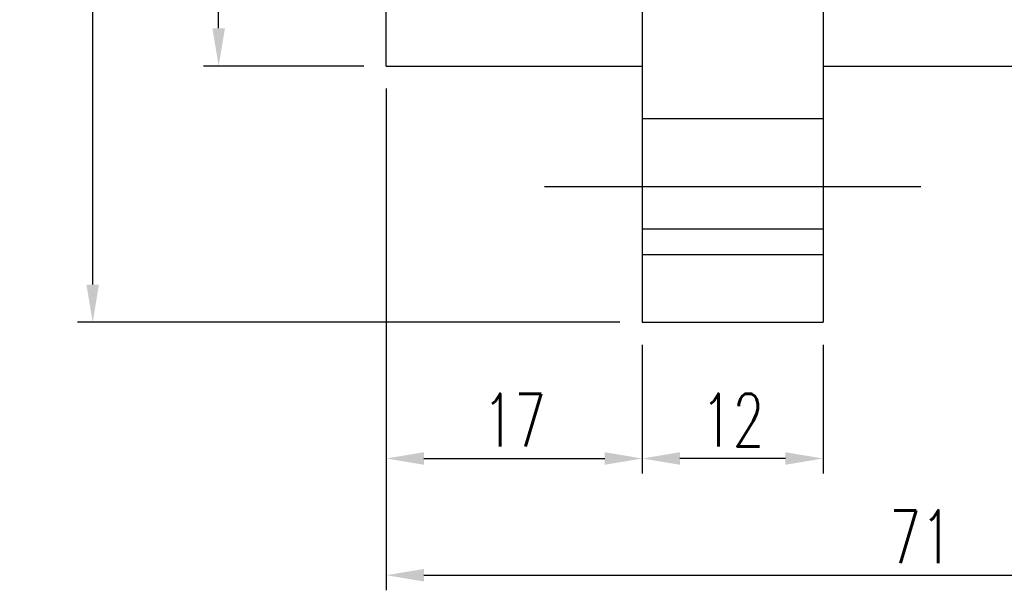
# Model space of a CAD drawing. Header units: millimetres. Extents: x -112 to 110, y -11 to 144.
# Tile 2 of 65: x 1 to 66, y -11 to 27. Entities that reach past the tile are written whole.
import ezdxf
from ezdxf.lldxf.tags import DXFTag

# ---------------------------------------------------------------- set-up
doc = ezdxf.new("R2010")
doc.units = ezdxf.units.MM
doc.header["$LTSCALE"] = 0.1
doc.layers.get('Defpoints').update_dxf_attribs({"linetype": 'CONTINUOUS'})
doc.layers.add('layer 1', color=7, linetype='CONTINUOUS')
doc.styles.add('DIM-7', font='SIMPLEX.shx', dxfattribs={"width": 0.7, "bigfont": 'chineset.shx'})
tags = doc.linetypes.add('DASHED', pattern=[25.72, 12.86, -12.86]).pattern_tags.tags
tags[6:7] = [DXFTag(74, 4), DXFTag(75, 0), DXFTag(340, '0'), DXFTag(46, 0.0), DXFTag(50, 0.0), DXFTag(44, 0.0), DXFTag(45, 0.0)]
tags[4:5] = [DXFTag(74, 4), DXFTag(75, 0), DXFTag(340, '0'), DXFTag(46, 0.0), DXFTag(50, 0.0), DXFTag(44, 0.0), DXFTag(45, 0.0)]
doc.dimstyles.new('CNS', dxfattribs={"dimtxt": 3.5, "dimasz": 2.5, "dimexe": 1, "dimexo": 1.5, "dimgap": 0.09, "dimtad": 0, "dimdsep": 46, "dimtxsty": 'DIM-7', "dimcen": 0.09, "dimclrd": 1, "dimclre": 1, "dimclrt": 4, "dimadec": 0, "dimazin": 0, "dimtfac": 1, "dimtix": 1, "dimtmove": 2, "dimatfit": 3, "dimfxl": 1, "dimtvp": 0.971429, "dimtolj": 1, "dimarcsym": 0})

# ---------------------------------------------------------------- blocks, each defined once
blk = doc.blocks.new('*D2')
at = {"layer": 'Defpoints', "color": 0, "transparency": 16777216}
for p in [(42.022, 7.271), (54.022, 7.271), (42.022, -1.769)]:
    blk.add_point(p, dxfattribs=at)
at = {"layer": 'layer 1', "lineweight": -2, "transparency": 16777216}
for p, q in [((42.022, 5.771), (42.022, -2.769)), ((54.022, 5.771), (54.022, -2.769)), ((51.522, -1.769), (44.522, -1.769))]:
    blk.add_line(p, q, dxfattribs=at)
at = {"layer": 'layer 1', "transparency": 16777216}
for points in [[(44.522, -1.352), (44.522, -2.185), (42.022, -1.769)], [(51.522, -1.352), (51.522, -2.185), (54.022, -1.769)]]:
    blk.add_solid(points, dxfattribs=at)
at = {"layer": 'layer 1', "transparency": 16777216, "insert": (48.022, 0.781), "char_height": 3.5, "attachment_point": 5, "style": 'DIM-7'}
blk.add_mtext('\\A1;12', dxfattribs=at)
blk = doc.blocks.new('*D3')
at = {"layer": 'Defpoints', "color": 0, "transparency": 16777216}
for p in [(25.022, 24.271), (42.022, 7.271), (42.022, -1.769)]:
    blk.add_point(p, dxfattribs=at)
at = {"layer": 'layer 1', "lineweight": -2, "transparency": 16777216}
for p, q in [((25.022, 22.771), (25.022, -2.769)), ((42.022, 5.771), (42.022, -2.769)), ((27.522, -1.769), (39.522, -1.769))]:
    blk.add_line(p, q, dxfattribs=at)
at = {"layer": 'layer 1', "transparency": 16777216}
for points in [[(27.522, -1.352), (27.522, -2.185), (25.022, -1.769)], [(39.522, -1.352), (39.522, -2.185), (42.022, -1.769)]]:
    blk.add_solid(points, dxfattribs=at)
at = {"layer": 'layer 1', "transparency": 16777216, "insert": (33.522, 0.781), "char_height": 3.5, "attachment_point": 5, "style": 'DIM-7'}
blk.add_mtext('\\A1;17', dxfattribs=at)
blk = doc.blocks.new('*D4')
at = {"layer": 'Defpoints', "color": 0, "transparency": 16777216}
for p in [(25.022, 24.271), (96.022, 24.271), (96.022, -9.514)]:
    blk.add_point(p, dxfattribs=at)
at = {"layer": 'layer 1', "lineweight": -2, "transparency": 16777216}
for p, q in [((25.022, 22.771), (25.022, -10.514)), ((96.022, 22.771), (96.022, -10.514)), ((27.522, -9.514), (93.522, -9.514))]:
    blk.add_line(p, q, dxfattribs=at)
at = {"layer": 'layer 1', "transparency": 16777216}
for points in [[(27.522, -9.097), (27.522, -9.931), (25.022, -9.514)], [(93.522, -9.097), (93.522, -9.931), (96.022, -9.514)]]:
    blk.add_solid(points, dxfattribs=at)
at = {"layer": 'layer 1', "transparency": 16777216, "insert": (60.522, -6.964), "char_height": 3.5, "attachment_point": 5, "style": 'DIM-7'}
blk.add_mtext('\\A1;71', dxfattribs=at)
blk = doc.blocks.new('*D5')
at = {"layer": 'Defpoints', "color": 0, "transparency": 16777216}
for p in [(13.889, 82.271), (25.022, 82.271), (25.022, 24.271)]:
    blk.add_point(p, dxfattribs=at)
at = {"layer": 'layer 1', "lineweight": -2, "transparency": 16777216}
for p, q in [((23.522, 82.271), (12.889, 82.271)), ((13.889, 26.771), (13.889, 79.771)), ((23.522, 24.271), (12.889, 24.271))]:
    blk.add_line(p, q, dxfattribs=at)
at = {"layer": 'layer 1', "transparency": 16777216}
for points in [[(13.472, 79.771), (14.306, 79.771), (13.889, 82.271)], [(13.472, 26.771), (14.306, 26.771), (13.889, 24.271)]]:
    blk.add_solid(points, dxfattribs=at)
at = {"layer": 'layer 1', "transparency": 16777216, "insert": (11.339, 53.271), "char_height": 3.5, "attachment_point": 5, "rotation": 90, "style": 'DIM-7'}
blk.add_mtext('\\A1;%%c58', dxfattribs=at)
blk = doc.blocks.new('*D6')
at = {"layer": 'Defpoints', "color": 0, "transparency": 16777216}
for p in [(5.523, 99.271), (42.022, 99.271), (42.022, 7.271)]:
    blk.add_point(p, dxfattribs=at)
at = {"layer": 'layer 1', "lineweight": -2, "transparency": 16777216}
for p, q in [((40.522, 99.271), (4.523, 99.271)), ((5.523, 9.771), (5.523, 96.771)), ((40.522, 7.271), (4.523, 7.271))]:
    blk.add_line(p, q, dxfattribs=at)
at = {"layer": 'layer 1', "transparency": 16777216}
for points in [[(5.106, 96.771), (5.939, 96.771), (5.523, 99.271)], [(5.106, 9.771), (5.939, 9.771), (5.523, 7.271)]]:
    blk.add_solid(points, dxfattribs=at)
at = {"layer": 'layer 1', "transparency": 16777216, "insert": (2.973, 53.271), "char_height": 3.5, "attachment_point": 5, "rotation": 90, "style": 'DIM-7'}
blk.add_mtext('\\A1;%%C92', dxfattribs=at)

msp = doc.modelspace()

# ---------------------------------------------------------------- linework, layer by layer
at = {"layer": 'layer 1', "linetype": 'Continuous'}
for p, q in [((42.022, 88.142), (42.022, 18.4)), ((54.022, 88.142), (54.022, 18.4)), ((25.022, 24.271), (25.022, 82.271)), ((25.022, 24.271), (42.022, 24.271)), ((54.022, 24.271), (96.022, 24.271)), ((42.022, 18.4), (42.022, 7.271)), ((54.022, 18.4), (54.022, 7.271)), ((54.022, 13.442), (42.022, 13.442)), ((42.022, 7.271), (54.022, 7.271))]:
    msp.add_line(p, q, dxfattribs=at)
at = {"layer": 'layer 1', "linetype": 'DASHED'}
for p, q in [((54.022, 20.773), (42.022, 20.773)), ((42.022, 11.773), (54.022, 11.773))]:
    msp.add_line(p, q, dxfattribs=at)
at = {"layer": 'layer 1'}
msp.add_line((35.522, 16.273), (60.522, 16.273), dxfattribs=at)

# ---------------------------------------------------------------- dimensions: what is measured, and where the dimension line sits
for base, p1, p2, text, picture, middle in [((5.523, 99.271), (42.022, 7.271), (42.022, 99.271), '%%C<>', '*D6', (2.973, 53.271)), ((13.889, 82.271), (25.022, 24.271), (25.022, 82.271), '%%c<>', '*D5', (11.339, 53.271))]:
    dim = msp.add_linear_dim(base=base, p1=p1, p2=p2, angle=90, text=text, dimstyle='CNS', override={"dimgap": 0.8, "dimtad": 1, "dimclrd": 256, "dimclre": 256, "dimclrt": 256, "dimtmove": 1}, dxfattribs=at)
    dim.commit()
    dim.dimension.update_dxf_attribs({"geometry": picture, "text_midpoint": middle})
for base, p1, p2, picture, middle in [((42.022, -1.769), (25.022, 24.271), (42.022, 7.271), '*D3', (33.522, 0.781)), ((96.022, -9.514), (25.022, 24.271), (96.022, 24.271), '*D4', (60.522, -6.964)), ((42.022, -1.769), (54.022, 7.271), (42.022, 7.271), '*D2', (48.022, 0.781))]:
    dim = msp.add_linear_dim(base=base, p1=p1, p2=p2, dimstyle='CNS', override={"dimgap": 0.8, "dimtad": 1, "dimclrd": 256, "dimclre": 256, "dimclrt": 256, "dimtmove": 1}, dxfattribs=at)
    dim.commit()
    dim.dimension.update_dxf_attribs({"geometry": picture, "text_midpoint": middle})

doc.saveas('drawing.dxf')
